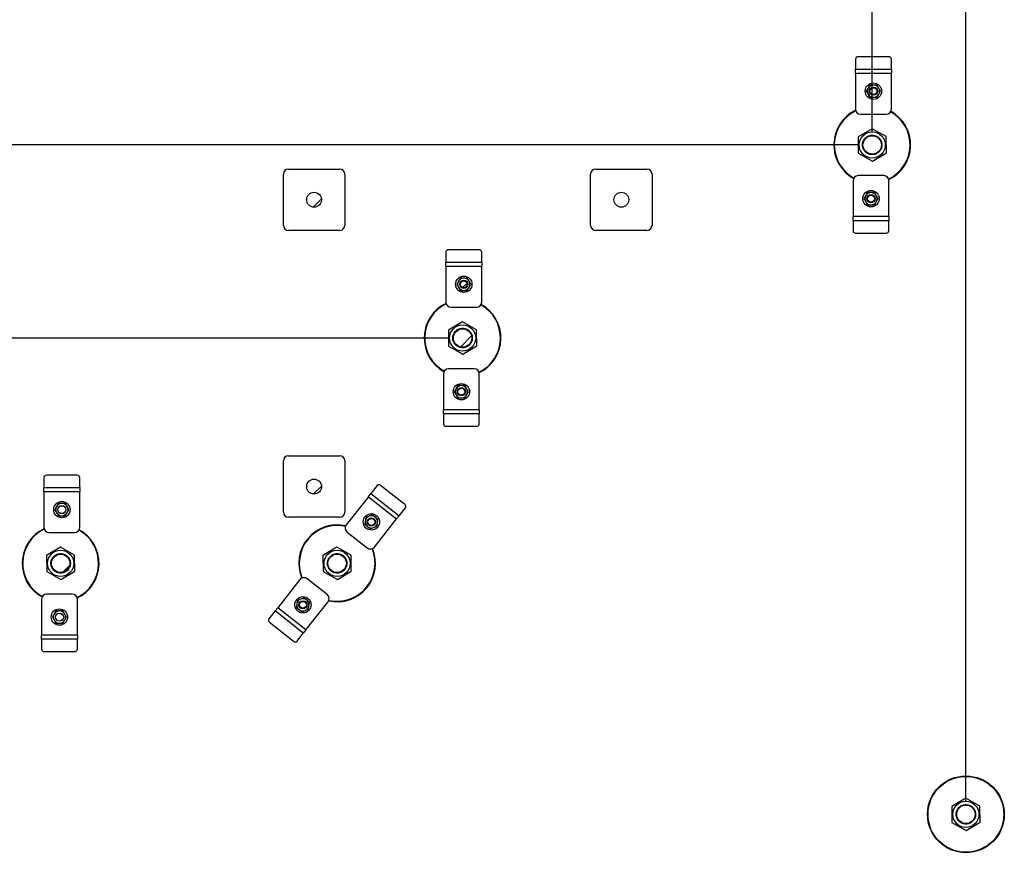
# Model space of a CAD drawing. Header units: millimetres. Extents: x 0 to 841, y 0 to 594.
# Tile 28 of 256: x 470 to 547, y 195 to 261. Entities that reach past the tile are written whole.
import ezdxf

# ---------------------------------------------------------------- set-up
doc = ezdxf.new("R2010")
doc.units = ezdxf.units.MM
doc.layers.add('COTES', color=1, linetype='Continuous')
doc.layers.add('TRAIT-FINS', color=9, linetype='Continuous')
doc.layers.add('TRAIT-FORT', color=4, linetype='Continuous', lineweight=25)
doc.styles.add('SLDTEXTSTYLE0', font='TXT', dxfattribs={"width": 0.75})
doc.dimstyles.new('SLDDIMSTYLE0', dxfattribs={"dimtxt": 3.5, "dimasz": 2, "dimexe": 0, "dimexo": 0.0625, "dimgap": 0.875, "dimtad": 1, "dimdec": 0, "dimlfac": 25, "dimrnd": 1e-09, "dimzin": 12, "dimdsep": 46, "dimtxsty": 'SLDTEXTSTYLE0', "dimsah": 1, "dimcen": 0.09, "dimadec": 0, "dimazin": 3, "dimtfac": 1, "dimtdec": 0, "dimtofl": 0, "dimtmove": 0, "dimatfit": 3, "dimfxl": 1, "dimfrac": 2, "dimtolj": 1, "dimtzin": 12, "dimarcsym": 0})
doc.dimstyles.new('SLDDIMSTYLE1', dxfattribs={"dimtxt": 3.5, "dimasz": 2, "dimexe": 0, "dimexo": 0.0625, "dimgap": 0.875, "dimtad": 1, "dimdec": 0, "dimlfac": 25, "dimrnd": 1e-09, "dimzin": 12, "dimdsep": 46, "dimtxsty": 'SLDTEXTSTYLE0', "dimsah": 1, "dimcen": 0.09, "dimadec": 0, "dimazin": 3, "dimtfac": 1, "dimtdec": 0, "dimtmove": 0, "dimatfit": 0, "dimfxl": 1, "dimfrac": 2, "dimtolj": 1, "dimtzin": 12, "dimarcsym": 0})

# ---------------------------------------------------------------- blocks, each defined once
blk = doc.blocks.new('_D_23')
at = {"layer": 'COTES', "color": 1, "transparency": 16777216}
for p, q in [((440.187, 219.324), (440.187, 281.724)), ((536.787, 252.004), (536.787, 281.724)), ((440.187, 280.724), (536.787, 280.724))]:
    blk.add_line(p, q, dxfattribs=at)
for points in [[(440.187, 280.724), (442.187, 280.224), (442.187, 281.224)], [(536.787, 280.724), (534.787, 281.224), (534.787, 280.224)]]:
    blk.add_solid(points, dxfattribs=at)
at = {"layer": 'COTES', "color": 1, "transparency": 16777216, "insert": (483.315, 285.236), "char_height": 3.5, "attachment_point": 1, "style": 'SLDTEXTSTYLE0'}
blk.add_mtext('2415', dxfattribs=at)
blk = doc.blocks.new('_D_24')
at = {"layer": 'COTES', "color": 1, "transparency": 16777216}
for p, q in [((536.787, 252.004), (536.787, 281.724)), ((544.107, 199.724), (544.107, 281.724)), ((536.787, 280.724), (533.787, 280.724)), ((544.107, 280.724), (536.787, 280.724)), ((544.107, 280.724), (547.107, 280.724))]:
    blk.add_line(p, q, dxfattribs=at)
for points in [[(536.787, 280.724), (534.787, 281.224), (534.787, 280.224)], [(544.107, 280.724), (546.107, 280.224), (546.107, 281.224)]]:
    blk.add_solid(points, dxfattribs=at)
at = {"layer": 'COTES', "color": 1, "transparency": 16777216, "insert": (536.568, 285.236), "char_height": 3.5, "attachment_point": 1, "style": 'SLDTEXTSTYLE0'}
blk.add_mtext('183', dxfattribs=at)
blk = doc.blocks.new('_D_25')
at = {"layer": 'COTES', "color": 1, "transparency": 16777216}
for p, q in [((420.187, 270.724), (404.187, 270.724)), ((405.187, 270.724), (405.187, 251.004)), ((535.787, 251.004), (404.187, 251.004))]:
    blk.add_line(p, q, dxfattribs=at)
for points in [[(405.187, 270.724), (404.687, 268.724), (405.687, 268.724)], [(405.187, 251.004), (405.687, 253.004), (404.687, 253.004)]]:
    blk.add_solid(points, dxfattribs=at)
at = {"layer": 'COTES', "color": 1, "transparency": 16777216, "insert": (400.675, 256.985), "char_height": 3.5, "attachment_point": 1, "rotation": 90, "style": 'SLDTEXTSTYLE0'}
blk.add_mtext('493', dxfattribs=at)
blk = doc.blocks.new('_D_26')
at = {"layer": 'COTES', "color": 1, "transparency": 16777216}
for p, q in [((535.787, 251.004), (404.187, 251.004)), ((405.187, 251.004), (405.187, 235.924)), ((503.787, 235.924), (404.187, 235.924))]:
    blk.add_line(p, q, dxfattribs=at)
for points in [[(405.187, 251.004), (404.687, 249.004), (405.687, 249.004)], [(405.187, 235.924), (405.687, 237.924), (404.687, 237.924)]]:
    blk.add_solid(points, dxfattribs=at)
at = {"layer": 'COTES', "color": 1, "transparency": 16777216, "insert": (400.675, 239.585), "char_height": 3.5, "attachment_point": 1, "rotation": 90, "style": 'SLDTEXTSTYLE0'}
blk.add_mtext('377', dxfattribs=at)
blk = doc.blocks.new('_D_27')
at = {"layer": 'COTES', "color": 1, "transparency": 16777216}
for p, q in [((503.787, 235.924), (404.187, 235.924)), ((405.187, 235.924), (405.187, 78.324)), ((543.107, 78.324), (404.187, 78.324))]:
    blk.add_line(p, q, dxfattribs=at)
for points in [[(405.187, 235.924), (404.687, 233.924), (405.687, 233.924)], [(405.187, 78.324), (405.687, 80.324), (404.687, 80.324)]]:
    blk.add_solid(points, dxfattribs=at)
at = {"layer": 'COTES', "color": 1, "transparency": 16777216, "insert": (400.675, 151.952), "char_height": 3.5, "attachment_point": 1, "rotation": 90, "style": 'SLDTEXTSTYLE0'}
blk.add_mtext('3940', dxfattribs=at)

msp = doc.modelspace()

# ---------------------------------------------------------------- hatches: boundary and pattern name
at = {"layer": 'TRAIT-FINS'}
h = msp.add_hatch(dxfattribs=at)
h.set_pattern_fill('ANSI31', color=9, angle=3e-322, style=0)
edge = h.paths.add_edge_path(flags=0)
edge.add_arc((536.882, 255.203), 0.269, 0, 360)
h = msp.add_hatch(dxfattribs=at)
h.set_pattern_fill('ANSI32', color=9, style=0)
edge = h.paths.add_edge_path(flags=0)
edge.add_arc((536.787, 251.004), 0.72, 0, 360)
h = msp.add_hatch(dxfattribs=at)
h.set_pattern_fill('ANSI31', color=9, style=0)
edge = h.paths.add_edge_path(flags=0)
edge.add_arc((493.187, 246.724), 0.58, 0, 360)
h = msp.add_hatch(dxfattribs=at)
h.set_pattern_fill('ANSI31', color=9, style=0)
edge = h.paths.add_edge_path(flags=0)
edge.add_arc((517.187, 246.724), 0.58, 0, 360)
h = msp.add_hatch(dxfattribs=at)
h.set_pattern_fill('ANSI31', color=9, angle=3e-322, style=0)
edge = h.paths.add_edge_path(flags=0)
edge.add_arc((536.693, 246.805), 0.269, 0, 360)
h = msp.add_hatch(dxfattribs=at)
h.set_pattern_fill('ANSI31', color=9, angle=3e-322, style=0)
edge = h.paths.add_edge_path(flags=0)
edge.add_arc((504.882, 240.123), 0.269, 0, 360)
h = msp.add_hatch(dxfattribs=at)
h.set_pattern_fill('ANSI32', color=9, style=0)
edge = h.paths.add_edge_path(flags=0)
edge.add_arc((504.787, 235.924), 0.72, 0, 360)
h = msp.add_hatch(dxfattribs=at)
h.set_pattern_fill('ANSI31', color=9, angle=3e-322, style=0)
edge = h.paths.add_edge_path(flags=0)
edge.add_arc((504.693, 231.725), 0.269, 0, 360)
h = msp.add_hatch(dxfattribs=at)
h.set_pattern_fill('ANSI31', color=9, style=0)
edge = h.paths.add_edge_path(flags=0)
edge.add_arc((493.187, 224.324), 0.58, 0, 360)
h = msp.add_hatch(dxfattribs=at)
h.set_pattern_fill('ANSI31', color=9, angle=3e-322, style=0)
edge = h.paths.add_edge_path(flags=0)
edge.add_arc((473.482, 222.523), 0.305, 0, 360)
h = msp.add_hatch(dxfattribs=at)
h.set_pattern_fill('ANSI31', color=9, angle=3e-322, style=0)
edge = h.paths.add_edge_path(flags=0)
edge.add_arc((497.663, 221.561), 0.269, 0, 360)
h = msp.add_hatch(dxfattribs=at)
h.set_pattern_fill('ANSI32', color=9, style=0)
edge = h.paths.add_edge_path(flags=0)
edge.add_arc((473.387, 218.324), 0.72, 0, 360)
h = msp.add_hatch(dxfattribs=at)
h.set_pattern_fill('ANSI32', color=9, style=0)
edge = h.paths.add_edge_path(flags=0)
edge.add_arc((494.987, 218.324), 0.72, 0, 360)
h = msp.add_hatch(dxfattribs=at)
h.set_pattern_fill('ANSI31', color=9, angle=3e-322, style=0)
edge = h.paths.add_edge_path(flags=0)
edge.add_arc((492.312, 215.087), 0.269, 0, 360)
h = msp.add_hatch(dxfattribs=at)
h.set_pattern_fill('ANSI31', color=9, angle=3e-322, style=0)
edge = h.paths.add_edge_path(flags=0)
edge.add_arc((473.293, 214.125), 0.305, 0, 360)
h = msp.add_hatch(dxfattribs=at)
h.set_pattern_fill('ANSI32', color=9, style=0)
edge = h.paths.add_edge_path(flags=0)
edge.add_arc((544.107, 198.724), 0.72, 0, 360)

# ---------------------------------------------------------------- linework, layer by layer
at = {"layer": 'TRAIT-FORT', "color": 4, "linetype": 'Continuous', "lineweight": 25}
for p, q in [((535.482, 257.715), (535.482, 256.923)), ((538.082, 257.888), (535.682, 257.888)), ((538.282, 256.923), (538.282, 257.715)), ((535.482, 256.603), (535.482, 256.923)), ((535.482, 256.923), (538.282, 256.923)), ((538.282, 256.923), (538.282, 256.603)), ((535.482, 256.603), (535.482, 253.803)), ((535.482, 256.603), (538.282, 256.603)), ((538.282, 253.803), (538.282, 256.603)), ((535.882, 253.403), (537.882, 253.403)), ((536.772, 252.274), (535.68, 251.626)), ((535.68, 251.626), (535.695, 250.356)), ((537.879, 251.652), (536.772, 252.274)), ((537.895, 250.382), (537.879, 251.652)), ((535.695, 250.356), (536.803, 249.734)), ((536.803, 249.734), (537.895, 250.382)), ((490.787, 244.724), (490.787, 248.724)), ((491.187, 249.124), (495.187, 249.124)), ((495.587, 248.724), (495.587, 244.724)), ((514.787, 244.724), (514.787, 248.724)), ((515.187, 249.124), (519.187, 249.124)), ((519.587, 248.724), (519.587, 244.724)), ((537.693, 248.605), (535.693, 248.605)), ((535.293, 248.205), (535.293, 245.405)), ((538.093, 245.405), (538.093, 248.205)), ((538.093, 245.405), (535.293, 245.405)), ((535.293, 245.085), (535.293, 245.405)), ((538.093, 245.405), (538.093, 245.085)), ((538.093, 245.085), (535.293, 245.085)), ((535.293, 245.085), (535.293, 244.293)), ((538.093, 244.293), (538.093, 245.085)), ((495.187, 244.324), (491.187, 244.324)), ((519.187, 244.324), (515.187, 244.324)), ((535.493, 244.12), (537.893, 244.12)), ((503.482, 242.635), (503.482, 241.843)), ((506.082, 242.808), (503.682, 242.808)), ((506.282, 241.843), (506.282, 242.635)), ((503.482, 241.523), (503.482, 241.843)), ((503.482, 241.843), (506.282, 241.843)), ((506.282, 241.843), (506.282, 241.523)), ((503.482, 241.523), (503.482, 238.723)), ((503.482, 241.523), (506.282, 241.523)), ((506.282, 238.723), (506.282, 241.523)), ((503.882, 238.323), (505.882, 238.323)), ((504.772, 237.194), (503.68, 236.546)), ((505.879, 236.572), (504.772, 237.194)), ((503.68, 236.546), (503.695, 235.276)), ((505.895, 235.302), (505.879, 236.572)), ((503.695, 235.276), (504.803, 234.654)), ((504.803, 234.654), (505.895, 235.302)), ((503.293, 233.125), (503.293, 230.325)), ((505.693, 233.525), (503.693, 233.525)), ((506.093, 230.325), (506.093, 233.125)), ((506.093, 230.325), (503.293, 230.325)), ((503.293, 230.005), (503.293, 230.325)), ((506.093, 230.005), (503.293, 230.005)), ((503.293, 230.005), (503.293, 229.213)), ((506.093, 230.325), (506.093, 230.005)), ((506.093, 229.213), (506.093, 230.005)), ((503.493, 229.04), (505.893, 229.04)), ((490.787, 222.324), (490.787, 226.324)), ((491.187, 226.724), (495.187, 226.724)), ((495.587, 226.324), (495.587, 222.324)), ((472.082, 225.035), (472.082, 224.243)), ((474.682, 225.208), (472.282, 225.208)), ((474.882, 224.243), (474.882, 225.035)), ((472.082, 223.923), (472.082, 224.243)), ((472.082, 224.243), (474.882, 224.243)), ((472.082, 223.923), (472.082, 221.123)), ((472.082, 223.923), (474.882, 223.923)), ((474.882, 224.243), (474.882, 223.923)), ((474.882, 221.123), (474.882, 223.923)), ((498.12, 224.4), (497.629, 223.779)), ((500.268, 222.926), (498.384, 224.413)), ((497.431, 223.528), (495.696, 221.33)), ((497.431, 223.528), (497.629, 223.779)), ((497.431, 223.528), (499.629, 221.793)), ((497.629, 223.779), (499.827, 222.044)), ((499.827, 222.044), (500.318, 222.666)), ((495.187, 221.924), (491.187, 221.924)), ((497.894, 219.595), (499.629, 221.793)), ((499.827, 222.044), (499.629, 221.793)), ((495.763, 220.768), (497.332, 219.529)), ((472.482, 220.723), (474.482, 220.723)), ((473.372, 219.594), (472.28, 218.946)), ((474.479, 218.972), (473.372, 219.594)), ((494.972, 219.594), (493.88, 218.946)), ((496.079, 218.972), (494.972, 219.594)), ((472.28, 218.946), (472.295, 217.676)), ((474.495, 217.702), (474.479, 218.972)), ((493.88, 218.946), (493.895, 217.676)), ((496.095, 217.702), (496.079, 218.972)), ((473.403, 217.054), (474.495, 217.702)), ((495.003, 217.054), (496.095, 217.702)), ((472.295, 217.676), (473.403, 217.054)), ((492.08, 217.053), (490.345, 214.855)), ((494.212, 215.88), (492.642, 217.119)), ((493.895, 217.676), (495.003, 217.054)), ((471.893, 215.525), (471.893, 212.725)), ((474.293, 215.925), (472.293, 215.925)), ((474.693, 212.725), (474.693, 215.525)), ((490.147, 214.604), (490.345, 214.855)), ((492.543, 213.12), (490.345, 214.855)), ((492.543, 213.12), (494.278, 215.318)), ((490.147, 214.604), (489.656, 213.982)), ((492.345, 212.869), (490.147, 214.604)), ((489.706, 213.722), (491.59, 212.235)), ((492.543, 213.12), (492.345, 212.869)), ((474.693, 212.725), (471.893, 212.725)), ((471.893, 212.405), (471.893, 212.725)), ((474.693, 212.405), (471.893, 212.405)), ((471.893, 212.405), (471.893, 211.613)), ((474.693, 212.725), (474.693, 212.405)), ((474.693, 211.613), (474.693, 212.405)), ((491.854, 212.248), (492.345, 212.869)), ((472.093, 211.44), (474.493, 211.44)), ((544.092, 199.994), (543, 199.346)), ((545.199, 199.372), (544.092, 199.994)), ((543, 199.346), (543.015, 198.076)), ((545.215, 198.102), (545.199, 199.372)), ((543.015, 198.076), (544.123, 197.454)), ((544.123, 197.454), (545.215, 198.102))]:
    msp.add_line(p, q, dxfattribs=at)
for centre, radius in [((536.882, 255.203), 0.64), ((536.882, 255.203), 0.32), ((536.882, 255.203), 0.269), ((536.787, 251.004), 1.022), ((536.787, 251.004), 0.72), ((493.187, 246.724), 0.58), ((517.187, 246.724), 0.58), ((536.693, 246.805), 0.64), ((536.693, 246.805), 0.32), ((536.693, 246.805), 0.269), ((504.882, 240.123), 0.64), ((504.882, 240.123), 0.32), ((504.882, 240.123), 0.269), ((504.787, 235.924), 1.022), ((504.787, 235.924), 0.72), ((504.693, 231.725), 0.64), ((504.693, 231.725), 0.32), ((504.693, 231.725), 0.269), ((493.187, 224.324), 0.58), ((473.482, 222.523), 0.64), ((473.482, 222.523), 0.32), ((473.482, 222.523), 0.305), ((497.663, 221.561), 0.64), ((497.663, 221.561), 0.32), ((497.663, 221.561), 0.269), ((473.387, 218.324), 1.022), ((494.987, 218.324), 1.022), ((473.387, 218.324), 0.72), ((494.987, 218.324), 0.72), ((492.312, 215.087), 0.64), ((492.312, 215.087), 0.32), ((473.293, 214.125), 0.64), ((492.312, 215.087), 0.269), ((473.293, 214.125), 0.32), ((473.293, 214.125), 0.305), ((544.107, 198.724), 3), ((544.107, 198.724), 2.96), ((544.107, 198.724), 1.022), ((544.107, 198.724), 0.72)]:
    msp.add_circle(centre, radius, dxfattribs=at)
for centre, radius, start, end in [((535.669, 257.7), 0.188, 86.18874, 175.59805), ((538.094, 257.7), 0.188, 4.40195, 93.81126), ((536.882, 255.203), 0.48, 150, 210), ((536.882, 255.203), 0.48, 90, 150), ((536.882, 255.203), 0.48, 30, 90), ((536.882, 255.203), 0.48, 330, 30), ((536.882, 255.203), 0.48, 210, 270), ((536.882, 255.203), 0.48, 270, 330), ((536.787, 251.004), 3, 115.56395, 241.01045), ((536.787, 251.004), 2.96, 115.69099, 241.00374), ((535.882, 253.803), 0.4, 180, 270), ((537.882, 253.803), 0.4, 270, 0), ((536.787, 251.004), 2.96, 295.69528, 61.00115), ((536.787, 251.004), 3, 295.56763, 61.01069), ((491.187, 248.724), 0.4, 90, 180), ((495.187, 248.724), 0.4, 0, 90), ((515.187, 248.724), 0.4, 90, 180), ((519.187, 248.724), 0.4, 0, 90), ((535.693, 248.205), 0.4, 90, 180), ((537.693, 248.205), 0.4, 0, 90), ((536.693, 246.805), 0.48, 150, 210), ((536.693, 246.805), 0.48, 90, 150), ((536.693, 246.805), 0.48, 30, 90), ((536.693, 246.805), 0.48, 330, 30), ((536.693, 246.805), 0.48, 210, 270), ((536.693, 246.805), 0.48, 270, 330), ((491.187, 244.724), 0.4, 180, 270), ((495.187, 244.724), 0.4, 270, 0), ((515.187, 244.724), 0.4, 180, 270), ((519.187, 244.724), 0.4, 270, 0), ((535.48, 244.308), 0.188, 184.40195, 273.81126), ((537.905, 244.308), 0.188, 266.18874, 355.59805), ((503.669, 242.62), 0.188, 86.18874, 175.59805), ((506.094, 242.62), 0.188, 4.40195, 93.81126), ((504.882, 240.123), 0.48, 150, 210), ((504.882, 240.123), 0.48, 90, 150), ((504.882, 240.123), 0.48, 30, 90), ((504.882, 240.123), 0.48, 330, 30), ((504.882, 240.123), 0.48, 210, 270), ((504.882, 240.123), 0.48, 270, 330), ((504.787, 235.924), 3, 115.56907, 241.00395), ((504.787, 235.924), 2.96, 115.69998, 240.99737), ((503.882, 238.723), 0.4, 180, 270), ((505.882, 238.723), 0.4, 270, 0), ((504.787, 235.924), 2.96, 295.69392, 61.00407), ((504.787, 235.924), 3, 295.5673, 61.00807), ((503.693, 233.125), 0.4, 90, 180), ((505.693, 233.125), 0.4, 0, 90), ((504.693, 231.725), 0.48, 150, 210), ((504.693, 231.725), 0.48, 90, 150), ((504.693, 231.725), 0.48, 30, 90), ((504.693, 231.725), 0.48, 330, 30), ((504.693, 231.725), 0.48, 210, 270), ((504.693, 231.725), 0.48, 270, 330), ((503.48, 229.228), 0.188, 184.40195, 273.81126), ((505.905, 229.228), 0.188, 266.18874, 355.59805), ((491.187, 226.324), 0.4, 90, 180), ((495.187, 226.324), 0.4, 0, 90), ((472.269, 225.02), 0.188, 86.18874, 175.59805), ((474.694, 225.02), 0.188, 4.40195, 93.81126), ((498.258, 224.273), 0.188, 47.90519, 137.3145), ((473.482, 222.523), 0.48, 150, 210), ((473.482, 222.523), 0.48, 90, 150), ((473.482, 222.523), 0.48, 30, 90), ((473.482, 222.523), 0.48, 330, 30), ((491.187, 222.324), 0.4, 180, 270), ((495.187, 222.324), 0.4, 270, 0), ((500.162, 222.771), 0.188, 326.1184, 55.52771), ((473.482, 222.523), 0.48, 210, 270), ((473.482, 222.523), 0.48, 270, 330), ((497.663, 221.561), 0.48, 171.71645, 231.71645), ((497.663, 221.561), 0.48, 111.71645, 171.71645), ((497.663, 221.561), 0.48, 51.71645, 111.71645), ((497.663, 221.561), 0.48, 351.71645, 51.71645), ((473.387, 218.324), 3, 115.56905, 241.00076), ((473.387, 218.324), 2.96, 115.69936, 241.00135), ((472.482, 221.123), 0.4, 180, 270), ((474.482, 221.123), 0.4, 270, 0), ((473.387, 218.324), 2.96, 295.69499, 61.00195), ((473.387, 218.324), 3, 295.57551, 60.99817), ((494.987, 218.324), 3, 77.29289, 202.74747), ((494.987, 218.324), 2.96, 77.41308, 202.84754), ((496.01, 221.082), 0.4, 141.71645, 231.71645), ((497.663, 221.561), 0.48, 231.71645, 291.71645), ((497.663, 221.561), 0.48, 291.71645, 351.71645), ((494.987, 218.324), 3, 257.28571, 22.74725), ((494.987, 218.324), 2.96, 257.41461, 22.84917), ((497.58, 219.843), 0.4, 231.71645, 321.71645), ((492.394, 216.805), 0.4, 51.71645, 141.71645), ((472.293, 215.525), 0.4, 90, 180), ((474.293, 215.525), 0.4, 0, 90), ((492.312, 215.087), 0.48, 111.71645, 171.71645), ((492.312, 215.087), 0.48, 51.71645, 111.71645), ((492.312, 215.087), 0.48, 351.71645, 51.71645), ((493.964, 215.566), 0.4, 321.71645, 51.71645), ((492.312, 215.087), 0.48, 171.71645, 231.71645), ((492.312, 215.087), 0.48, 231.71645, 291.71645), ((492.312, 215.087), 0.48, 291.71645, 351.71645), ((473.293, 214.125), 0.48, 150, 210), ((473.293, 214.125), 0.48, 90, 150), ((473.293, 214.125), 0.48, 210, 270), ((473.293, 214.125), 0.48, 30, 90), ((473.293, 214.125), 0.48, 270, 330), ((473.293, 214.125), 0.48, 330, 30), ((489.813, 213.877), 0.188, 146.1184, 235.52771), ((472.08, 211.628), 0.188, 184.40195, 273.81126), ((474.505, 211.628), 0.188, 266.18874, 355.59805), ((491.716, 212.375), 0.188, 227.90519, 317.3145)]:
    msp.add_arc(centre, radius, start, end, dxfattribs=at)
for points, knots in [([(536.466, 255.443), (536.443, 255.403), (536.396, 255.322), (536.35, 255.243), (536.327, 255.203)], [0, 0, 0, 0, 0.4978437, 1, 1, 1, 1]), ([(536.604, 255.683), (536.582, 255.643), (536.536, 255.564), (536.489, 255.483), (536.466, 255.443)], [0, 0, 0, 0, 0.498165, 1, 1, 1, 1]), ([(536.882, 255.683), (536.835, 255.683), (536.742, 255.683), (536.651, 255.683), (536.604, 255.683)], [0, 0, 0, 0, 0.497844, 1, 1, 1, 1]), ([(537.159, 255.683), (537.113, 255.683), (537.021, 255.683), (536.928, 255.683), (536.882, 255.683)], [0, 0, 0, 0, 0.4981655, 1, 1, 1, 1]), ([(537.297, 255.443), (537.274, 255.483), (537.228, 255.564), (537.182, 255.643), (537.159, 255.683)], [0, 0, 0, 0, 0.497844, 1, 1, 1, 1]), ([(537.436, 255.203), (537.413, 255.243), (537.367, 255.322), (537.321, 255.403), (537.297, 255.443)], [0, 0, 0, 0, 0.498165, 1, 1, 1, 1]), ([(536.327, 255.203), (536.35, 255.163), (536.396, 255.084), (536.443, 255.003), (536.466, 254.963)], [0, 0, 0, 0, 0.498165, 1, 1, 1, 1]), ([(536.466, 254.963), (536.489, 254.923), (536.536, 254.842), (536.581, 254.763), (536.604, 254.723)], [0, 0, 0, 0, 0.4978437, 1, 1, 1, 1]), ([(536.604, 254.723), (536.65, 254.723), (536.742, 254.723), (536.835, 254.723), (536.882, 254.723)], [0, 0, 0, 0, 0.4981655, 1, 1, 1, 1]), ([(536.882, 254.723), (536.928, 254.723), (537.021, 254.723), (537.113, 254.723), (537.159, 254.723)], [0, 0, 0, 0, 0.497844, 1, 1, 1, 1]), ([(537.159, 254.723), (537.182, 254.763), (537.227, 254.842), (537.274, 254.923), (537.297, 254.963)], [0, 0, 0, 0, 0.4981655, 1, 1, 1, 1]), ([(537.297, 254.963), (537.32, 255.003), (537.367, 255.084), (537.413, 255.163), (537.436, 255.203)], [0, 0, 0, 0, 0.497844, 1, 1, 1, 1]), ([(536.134, 250.616), (536.112, 250.657), (536.068, 250.742), (536.032, 250.885), (536.023, 251.038), (536.045, 251.193), (536.091, 251.316), (536.141, 251.407), (536.198, 251.489), (536.281, 251.579), (536.361, 251.632), (536.399, 251.658)], [0, 0, 0, 0, 0.1164968, 0.2399717, 0.3685799, 0.4999174, 0.6312549, 0.6956328, 0.7600283, 0.8835032, 1, 1, 1, 1]), ([(536.399, 251.658), (536.44, 251.679), (536.525, 251.723), (536.668, 251.759), (536.821, 251.769), (536.976, 251.746), (537.099, 251.7), (537.19, 251.65), (537.272, 251.593), (537.361, 251.509), (537.444, 251.394), (537.506, 251.265), (537.543, 251.123), (537.552, 250.97), (537.529, 250.815), (537.484, 250.692), (537.433, 250.601), (537.376, 250.519), (537.293, 250.429), (537.214, 250.376), (537.175, 250.35)], [0, 0, 0, 0, 0.058248, 0.119986, 0.18429, 0.249959, 0.315627, 0.347816, 0.380014, 0.441752, 0.5, 0.558248, 0.619986, 0.68429, 0.749959, 0.815627, 0.847816, 0.880014, 0.941752, 1, 1, 1, 1]), ([(537.175, 250.35), (537.134, 250.329), (537.049, 250.285), (536.906, 250.249), (536.753, 250.239), (536.598, 250.262), (536.475, 250.308), (536.385, 250.358), (536.302, 250.415), (536.212, 250.498), (536.159, 250.577), (536.134, 250.616)], [0, 0, 0, 0, 0.116497, 0.239972, 0.36858, 0.499917, 0.631255, 0.695633, 0.760028, 0.883503, 1, 1, 1, 1]), ([(536.277, 247.045), (536.254, 247.005), (536.207, 246.924), (536.162, 246.845), (536.138, 246.805)], [0, 0, 0, 0, 0.497844, 1, 1, 1, 1]), ([(536.416, 247.285), (536.393, 247.245), (536.347, 247.166), (536.3, 247.085), (536.277, 247.045)], [0, 0, 0, 0, 0.498165, 1, 1, 1, 1]), ([(536.693, 247.285), (536.646, 247.285), (536.553, 247.285), (536.462, 247.285), (536.416, 247.285)], [0, 0, 0, 0, 0.497844, 1, 1, 1, 1]), ([(536.97, 247.285), (536.924, 247.285), (536.832, 247.285), (536.739, 247.285), (536.693, 247.285)], [0, 0, 0, 0, 0.498165, 1, 1, 1, 1]), ([(537.108, 247.045), (537.085, 247.085), (537.039, 247.166), (536.993, 247.245), (536.97, 247.285)], [0, 0, 0, 0, 0.4978437, 1, 1, 1, 1]), ([(537.247, 246.805), (537.224, 246.845), (537.178, 246.924), (537.132, 247.005), (537.108, 247.045)], [0, 0, 0, 0, 0.498165, 1, 1, 1, 1]), ([(536.138, 246.805), (536.161, 246.765), (536.207, 246.686), (536.254, 246.605), (536.277, 246.565)], [0, 0, 0, 0, 0.498165, 1, 1, 1, 1]), ([(536.277, 246.565), (536.3, 246.525), (536.347, 246.444), (536.393, 246.365), (536.416, 246.325)], [0, 0, 0, 0, 0.497844, 1, 1, 1, 1]), ([(536.416, 246.325), (536.461, 246.325), (536.553, 246.325), (536.646, 246.325), (536.693, 246.325)], [0, 0, 0, 0, 0.498165, 1, 1, 1, 1]), ([(536.693, 246.325), (536.739, 246.325), (536.832, 246.325), (536.924, 246.325), (536.97, 246.325)], [0, 0, 0, 0, 0.497844, 1, 1, 1, 1]), ([(536.97, 246.325), (536.993, 246.365), (537.039, 246.444), (537.085, 246.525), (537.108, 246.565)], [0, 0, 0, 0, 0.498165, 1, 1, 1, 1]), ([(537.108, 246.565), (537.132, 246.605), (537.178, 246.686), (537.224, 246.765), (537.247, 246.805)], [0, 0, 0, 0, 0.4978437, 1, 1, 1, 1]), ([(504.466, 240.363), (504.443, 240.323), (504.396, 240.242), (504.35, 240.163), (504.327, 240.123)], [0, 0, 0, 0, 0.4978437, 1, 1, 1, 1]), ([(504.327, 240.123), (504.35, 240.083), (504.396, 240.004), (504.443, 239.923), (504.466, 239.883)], [0, 0, 0, 0, 0.498165, 1, 1, 1, 1]), ([(504.604, 240.603), (504.582, 240.563), (504.536, 240.484), (504.489, 240.403), (504.466, 240.363)], [0, 0, 0, 0, 0.498165, 1, 1, 1, 1]), ([(504.882, 240.603), (504.835, 240.603), (504.742, 240.603), (504.651, 240.603), (504.604, 240.603)], [0, 0, 0, 0, 0.497844, 1, 1, 1, 1]), ([(505.159, 240.603), (505.113, 240.603), (505.021, 240.603), (504.928, 240.603), (504.882, 240.603)], [0, 0, 0, 0, 0.4981655, 1, 1, 1, 1]), ([(505.297, 240.363), (505.274, 240.403), (505.228, 240.484), (505.182, 240.563), (505.159, 240.603)], [0, 0, 0, 0, 0.497844, 1, 1, 1, 1]), ([(505.436, 240.123), (505.413, 240.163), (505.367, 240.242), (505.321, 240.323), (505.297, 240.363)], [0, 0, 0, 0, 0.498165, 1, 1, 1, 1]), ([(505.297, 239.883), (505.32, 239.923), (505.367, 240.004), (505.413, 240.083), (505.436, 240.123)], [0, 0, 0, 0, 0.497844, 1, 1, 1, 1]), ([(504.466, 239.883), (504.489, 239.843), (504.536, 239.762), (504.581, 239.683), (504.604, 239.643)], [0, 0, 0, 0, 0.4978437, 1, 1, 1, 1]), ([(504.604, 239.643), (504.65, 239.643), (504.742, 239.643), (504.835, 239.643), (504.882, 239.643)], [0, 0, 0, 0, 0.4981655, 1, 1, 1, 1]), ([(504.882, 239.643), (504.928, 239.643), (505.021, 239.643), (505.113, 239.643), (505.159, 239.643)], [0, 0, 0, 0, 0.497844, 1, 1, 1, 1]), ([(505.159, 239.643), (505.182, 239.683), (505.227, 239.762), (505.274, 239.843), (505.297, 239.883)], [0, 0, 0, 0, 0.4981655, 1, 1, 1, 1]), ([(504.134, 235.536), (504.112, 235.577), (504.068, 235.662), (504.032, 235.805), (504.023, 235.958), (504.045, 236.113), (504.091, 236.236), (504.141, 236.327), (504.198, 236.409), (504.281, 236.499), (504.361, 236.552), (504.399, 236.578)], [0, 0, 0, 0, 0.1164968, 0.2399717, 0.3685799, 0.4999174, 0.6312549, 0.6956328, 0.7600283, 0.8835032, 1, 1, 1, 1]), ([(504.399, 236.578), (504.44, 236.599), (504.525, 236.643), (504.668, 236.679), (504.821, 236.689), (504.976, 236.666), (505.099, 236.62), (505.19, 236.57), (505.272, 236.513), (505.361, 236.429), (505.444, 236.314), (505.506, 236.185), (505.543, 236.043), (505.552, 235.89), (505.529, 235.735), (505.484, 235.612), (505.433, 235.521), (505.376, 235.439), (505.293, 235.349), (505.214, 235.296), (505.175, 235.27)], [0, 0, 0, 0, 0.058248, 0.119986, 0.18429, 0.249959, 0.315627, 0.347816, 0.380014, 0.441752, 0.5, 0.558248, 0.619986, 0.68429, 0.749959, 0.815627, 0.847816, 0.880014, 0.941752, 1, 1, 1, 1]), ([(505.175, 235.27), (505.134, 235.249), (505.049, 235.205), (504.906, 235.169), (504.753, 235.159), (504.598, 235.182), (504.475, 235.228), (504.385, 235.278), (504.302, 235.335), (504.212, 235.418), (504.159, 235.497), (504.134, 235.536)], [0, 0, 0, 0, 0.116497, 0.239972, 0.36858, 0.499917, 0.631255, 0.695633, 0.760028, 0.883503, 1, 1, 1, 1]), ([(504.277, 231.965), (504.254, 231.925), (504.207, 231.844), (504.162, 231.765), (504.138, 231.725)], [0, 0, 0, 0, 0.497844, 1, 1, 1, 1]), ([(504.138, 231.725), (504.161, 231.685), (504.207, 231.606), (504.254, 231.525), (504.277, 231.485)], [0, 0, 0, 0, 0.498165, 1, 1, 1, 1]), ([(504.416, 232.205), (504.393, 232.165), (504.347, 232.086), (504.3, 232.005), (504.277, 231.965)], [0, 0, 0, 0, 0.498165, 1, 1, 1, 1]), ([(504.693, 232.205), (504.646, 232.205), (504.553, 232.205), (504.462, 232.205), (504.416, 232.205)], [0, 0, 0, 0, 0.497844, 1, 1, 1, 1]), ([(504.97, 232.205), (504.924, 232.205), (504.832, 232.205), (504.739, 232.205), (504.693, 232.205)], [0, 0, 0, 0, 0.498165, 1, 1, 1, 1]), ([(505.108, 231.965), (505.085, 232.005), (505.039, 232.086), (504.993, 232.165), (504.97, 232.205)], [0, 0, 0, 0, 0.4978437, 1, 1, 1, 1]), ([(505.247, 231.725), (505.224, 231.765), (505.178, 231.844), (505.132, 231.925), (505.108, 231.965)], [0, 0, 0, 0, 0.498165, 1, 1, 1, 1]), ([(505.108, 231.485), (505.132, 231.525), (505.178, 231.606), (505.224, 231.685), (505.247, 231.725)], [0, 0, 0, 0, 0.4978437, 1, 1, 1, 1]), ([(504.277, 231.485), (504.3, 231.445), (504.347, 231.364), (504.393, 231.285), (504.416, 231.245)], [0, 0, 0, 0, 0.497844, 1, 1, 1, 1]), ([(504.416, 231.245), (504.461, 231.245), (504.553, 231.245), (504.646, 231.245), (504.693, 231.245)], [0, 0, 0, 0, 0.498165, 1, 1, 1, 1]), ([(504.693, 231.245), (504.739, 231.245), (504.832, 231.245), (504.924, 231.245), (504.97, 231.245)], [0, 0, 0, 0, 0.497844, 1, 1, 1, 1]), ([(504.97, 231.245), (504.993, 231.285), (505.039, 231.364), (505.085, 231.445), (505.108, 231.485)], [0, 0, 0, 0, 0.498165, 1, 1, 1, 1]), ([(473.066, 222.763), (473.043, 222.723), (472.996, 222.642), (472.95, 222.563), (472.927, 222.523)], [0, 0, 0, 0, 0.4978437, 1, 1, 1, 1]), ([(472.927, 222.523), (472.95, 222.483), (472.996, 222.404), (473.043, 222.323), (473.066, 222.283)], [0, 0, 0, 0, 0.498165, 1, 1, 1, 1]), ([(473.204, 223.003), (473.182, 222.963), (473.136, 222.884), (473.089, 222.803), (473.066, 222.763)], [0, 0, 0, 0, 0.498165, 1, 1, 1, 1]), ([(473.482, 223.003), (473.435, 223.003), (473.342, 223.003), (473.251, 223.003), (473.204, 223.003)], [0, 0, 0, 0, 0.497844, 1, 1, 1, 1]), ([(473.759, 223.003), (473.713, 223.003), (473.621, 223.003), (473.528, 223.003), (473.482, 223.003)], [0, 0, 0, 0, 0.4981655, 1, 1, 1, 1]), ([(473.897, 222.763), (473.874, 222.803), (473.828, 222.884), (473.782, 222.963), (473.759, 223.003)], [0, 0, 0, 0, 0.497844, 1, 1, 1, 1]), ([(474.036, 222.523), (474.013, 222.563), (473.967, 222.642), (473.921, 222.723), (473.897, 222.763)], [0, 0, 0, 0, 0.498165, 1, 1, 1, 1]), ([(473.897, 222.283), (473.92, 222.323), (473.967, 222.404), (474.013, 222.483), (474.036, 222.523)], [0, 0, 0, 0, 0.497844, 1, 1, 1, 1]), ([(473.066, 222.283), (473.089, 222.243), (473.136, 222.162), (473.181, 222.083), (473.204, 222.043)], [0, 0, 0, 0, 0.4978437, 1, 1, 1, 1]), ([(473.204, 222.043), (473.25, 222.043), (473.342, 222.043), (473.435, 222.043), (473.482, 222.043)], [0, 0, 0, 0, 0.4981655, 1, 1, 1, 1]), ([(473.482, 222.043), (473.528, 222.043), (473.621, 222.043), (473.713, 222.043), (473.759, 222.043)], [0, 0, 0, 0, 0.497844, 1, 1, 1, 1]), ([(473.759, 222.043), (473.782, 222.083), (473.827, 222.162), (473.874, 222.243), (473.897, 222.283)], [0, 0, 0, 0, 0.4981655, 1, 1, 1, 1]), ([(497.188, 221.631), (497.181, 221.585), (497.168, 221.493), (497.154, 221.402), (497.148, 221.356)], [0, 0, 0, 0, 0.497844, 1, 1, 1, 1]), ([(497.228, 221.905), (497.221, 221.86), (497.208, 221.769), (497.194, 221.677), (497.188, 221.631)], [0, 0, 0, 0, 0.498165, 1, 1, 1, 1]), ([(497.485, 222.007), (497.442, 221.99), (497.356, 221.956), (497.27, 221.922), (497.228, 221.905)], [0, 0, 0, 0, 0.4978437, 1, 1, 1, 1]), ([(497.743, 222.11), (497.7, 222.093), (497.615, 222.059), (497.528, 222.025), (497.485, 222.007)], [0, 0, 0, 0, 0.498165, 1, 1, 1, 1]), ([(497.96, 221.938), (497.924, 221.967), (497.851, 222.025), (497.779, 222.081), (497.743, 222.11)], [0, 0, 0, 0, 0.497844, 1, 1, 1, 1]), ([(498.178, 221.767), (498.142, 221.795), (498.07, 221.852), (497.997, 221.909), (497.96, 221.938)], [0, 0, 0, 0, 0.4981655, 1, 1, 1, 1]), ([(498.138, 221.492), (498.144, 221.538), (498.158, 221.63), (498.171, 221.721), (498.178, 221.767)], [0, 0, 0, 0, 0.497844, 1, 1, 1, 1]), ([(497.148, 221.356), (497.184, 221.328), (497.256, 221.271), (497.329, 221.214), (497.365, 221.185)], [0, 0, 0, 0, 0.498165, 1, 1, 1, 1]), ([(497.365, 221.185), (497.402, 221.156), (497.475, 221.098), (497.547, 221.042), (497.583, 221.013)], [0, 0, 0, 0, 0.4978438, 1, 1, 1, 1]), ([(497.583, 221.013), (497.625, 221.03), (497.711, 221.064), (497.797, 221.098), (497.84, 221.116)], [0, 0, 0, 0, 0.498165, 1, 1, 1, 1]), ([(497.84, 221.116), (497.883, 221.133), (497.97, 221.167), (498.055, 221.201), (498.098, 221.218)], [0, 0, 0, 0, 0.497844, 1, 1, 1, 1]), ([(498.098, 221.218), (498.104, 221.263), (498.118, 221.354), (498.131, 221.446), (498.138, 221.492)], [0, 0, 0, 0, 0.498165, 1, 1, 1, 1]), ([(472.734, 217.936), (472.712, 217.977), (472.668, 218.062), (472.632, 218.205), (472.623, 218.358), (472.645, 218.513), (472.691, 218.636), (472.741, 218.727), (472.798, 218.809), (472.881, 218.899), (472.961, 218.952), (472.999, 218.978)], [0, 0, 0, 0, 0.116497, 0.239972, 0.36858, 0.499917, 0.631255, 0.695633, 0.760028, 0.883503, 1, 1, 1, 1]), ([(472.999, 218.978), (473.04, 218.999), (473.125, 219.043), (473.268, 219.079), (473.421, 219.089), (473.576, 219.066), (473.699, 219.02), (473.79, 218.97), (473.872, 218.913), (473.961, 218.829), (474.044, 218.714), (474.106, 218.585), (474.143, 218.443), (474.152, 218.29), (474.129, 218.135), (474.084, 218.012), (474.033, 217.921), (473.976, 217.839), (473.893, 217.749), (473.814, 217.696), (473.775, 217.67)], [0, 0, 0, 0, 0.0582484, 0.1199858, 0.18429, 0.2499587, 0.3156275, 0.3478164, 0.3800142, 0.4417516, 0.5, 0.5582484, 0.6199858, 0.68429, 0.7499587, 0.8156275, 0.8478164, 0.8800142, 0.9417516, 1, 1, 1, 1]), ([(494.334, 217.936), (494.312, 217.977), (494.268, 218.062), (494.232, 218.205), (494.223, 218.358), (494.245, 218.513), (494.291, 218.636), (494.341, 218.727), (494.398, 218.809), (494.481, 218.899), (494.561, 218.952), (494.599, 218.978)], [0, 0, 0, 0, 0.116497, 0.239972, 0.36858, 0.499917, 0.631255, 0.695633, 0.760028, 0.883503, 1, 1, 1, 1]), ([(494.599, 218.978), (494.64, 218.999), (494.725, 219.043), (494.868, 219.079), (495.021, 219.089), (495.176, 219.066), (495.299, 219.02), (495.39, 218.97), (495.472, 218.913), (495.561, 218.829), (495.644, 218.714), (495.706, 218.585), (495.743, 218.443), (495.752, 218.29), (495.729, 218.135), (495.684, 218.012), (495.633, 217.921), (495.576, 217.839), (495.493, 217.749), (495.414, 217.696), (495.375, 217.67)], [0, 0, 0, 0, 0.058248, 0.119986, 0.18429, 0.249959, 0.315627, 0.347816, 0.380014, 0.441752, 0.5, 0.558248, 0.619986, 0.68429, 0.749959, 0.815627, 0.847816, 0.880014, 0.941752, 1, 1, 1, 1]), ([(473.775, 217.67), (473.734, 217.649), (473.649, 217.605), (473.506, 217.569), (473.353, 217.559), (473.198, 217.582), (473.075, 217.628), (472.985, 217.678), (472.902, 217.735), (472.812, 217.818), (472.759, 217.897), (472.734, 217.936)], [0, 0, 0, 0, 0.116497, 0.239972, 0.36858, 0.499917, 0.631255, 0.695633, 0.760028, 0.883503, 1, 1, 1, 1]), ([(495.375, 217.67), (495.334, 217.649), (495.249, 217.605), (495.106, 217.569), (494.953, 217.559), (494.798, 217.582), (494.675, 217.628), (494.585, 217.678), (494.502, 217.735), (494.412, 217.818), (494.359, 217.897), (494.334, 217.936)], [0, 0, 0, 0, 0.116497, 0.239972, 0.36858, 0.499917, 0.631255, 0.695633, 0.760028, 0.883503, 1, 1, 1, 1]), ([(491.877, 215.43), (491.87, 215.385), (491.857, 215.294), (491.843, 215.202), (491.837, 215.156)], [0, 0, 0, 0, 0.498165, 1, 1, 1, 1]), ([(492.134, 215.532), (492.091, 215.515), (492.005, 215.481), (491.919, 215.447), (491.877, 215.43)], [0, 0, 0, 0, 0.497844, 1, 1, 1, 1]), ([(492.391, 215.635), (492.349, 215.618), (492.264, 215.584), (492.177, 215.55), (492.134, 215.532)], [0, 0, 0, 0, 0.498165, 1, 1, 1, 1]), ([(492.609, 215.463), (492.573, 215.492), (492.5, 215.55), (492.428, 215.606), (492.391, 215.635)], [0, 0, 0, 0, 0.4978438, 1, 1, 1, 1]), ([(492.827, 215.292), (492.791, 215.32), (492.719, 215.377), (492.646, 215.434), (492.609, 215.463)], [0, 0, 0, 0, 0.498165, 1, 1, 1, 1]), ([(491.837, 215.156), (491.83, 215.11), (491.817, 215.018), (491.803, 214.927), (491.797, 214.881)], [0, 0, 0, 0, 0.497844, 1, 1, 1, 1]), ([(491.797, 214.881), (491.833, 214.853), (491.905, 214.796), (491.978, 214.739), (492.014, 214.71)], [0, 0, 0, 0, 0.498165, 1, 1, 1, 1]), ([(492.014, 214.71), (492.051, 214.681), (492.124, 214.623), (492.196, 214.567), (492.232, 214.538)], [0, 0, 0, 0, 0.497844, 1, 1, 1, 1]), ([(492.232, 214.538), (492.274, 214.555), (492.359, 214.589), (492.446, 214.623), (492.489, 214.641)], [0, 0, 0, 0, 0.498165, 1, 1, 1, 1]), ([(492.489, 214.641), (492.532, 214.658), (492.619, 214.692), (492.704, 214.726), (492.747, 214.743)], [0, 0, 0, 0, 0.4978437, 1, 1, 1, 1]), ([(492.747, 214.743), (492.753, 214.788), (492.766, 214.879), (492.78, 214.971), (492.787, 215.017)], [0, 0, 0, 0, 0.498165, 1, 1, 1, 1]), ([(492.787, 215.017), (492.793, 215.063), (492.807, 215.155), (492.82, 215.246), (492.827, 215.292)], [0, 0, 0, 0, 0.497844, 1, 1, 1, 1]), ([(472.877, 214.365), (472.854, 214.325), (472.807, 214.244), (472.762, 214.165), (472.738, 214.125)], [0, 0, 0, 0, 0.497844, 1, 1, 1, 1]), ([(472.738, 214.125), (472.761, 214.085), (472.807, 214.006), (472.854, 213.925), (472.877, 213.885)], [0, 0, 0, 0, 0.498165, 1, 1, 1, 1]), ([(473.016, 214.605), (472.993, 214.565), (472.947, 214.486), (472.9, 214.405), (472.877, 214.365)], [0, 0, 0, 0, 0.498165, 1, 1, 1, 1]), ([(472.877, 213.885), (472.9, 213.845), (472.947, 213.764), (472.993, 213.685), (473.016, 213.645)], [0, 0, 0, 0, 0.497844, 1, 1, 1, 1]), ([(473.293, 214.605), (473.246, 214.605), (473.153, 214.605), (473.062, 214.605), (473.016, 214.605)], [0, 0, 0, 0, 0.497844, 1, 1, 1, 1]), ([(473.57, 214.605), (473.524, 214.605), (473.432, 214.605), (473.339, 214.605), (473.293, 214.605)], [0, 0, 0, 0, 0.498165, 1, 1, 1, 1]), ([(473.708, 214.365), (473.685, 214.405), (473.639, 214.486), (473.593, 214.565), (473.57, 214.605)], [0, 0, 0, 0, 0.4978437, 1, 1, 1, 1]), ([(473.57, 213.645), (473.593, 213.685), (473.639, 213.764), (473.685, 213.845), (473.708, 213.885)], [0, 0, 0, 0, 0.498165, 1, 1, 1, 1]), ([(473.847, 214.125), (473.824, 214.165), (473.778, 214.244), (473.732, 214.325), (473.708, 214.365)], [0, 0, 0, 0, 0.498165, 1, 1, 1, 1]), ([(473.708, 213.885), (473.732, 213.925), (473.778, 214.006), (473.824, 214.085), (473.847, 214.125)], [0, 0, 0, 0, 0.4978437, 1, 1, 1, 1]), ([(473.016, 213.645), (473.061, 213.645), (473.153, 213.645), (473.246, 213.645), (473.293, 213.645)], [0, 0, 0, 0, 0.498165, 1, 1, 1, 1]), ([(473.293, 213.645), (473.339, 213.645), (473.432, 213.645), (473.524, 213.645), (473.57, 213.645)], [0, 0, 0, 0, 0.497844, 1, 1, 1, 1]), ([(543.454, 198.336), (543.432, 198.377), (543.388, 198.462), (543.352, 198.605), (543.343, 198.758), (543.365, 198.913), (543.411, 199.036), (543.461, 199.127), (543.518, 199.209), (543.601, 199.299), (543.681, 199.352), (543.719, 199.378)], [0, 0, 0, 0, 0.116497, 0.239972, 0.36858, 0.499917, 0.631255, 0.695633, 0.760028, 0.883503, 1, 1, 1, 1]), ([(543.719, 199.378), (543.76, 199.399), (543.845, 199.443), (543.988, 199.479), (544.141, 199.489), (544.296, 199.466), (544.419, 199.42), (544.51, 199.37), (544.592, 199.313), (544.681, 199.229), (544.764, 199.114), (544.826, 198.985), (544.863, 198.843), (544.872, 198.69), (544.849, 198.535), (544.804, 198.412), (544.753, 198.321), (544.696, 198.239), (544.613, 198.149), (544.534, 198.096), (544.495, 198.07)], [0, 0, 0, 0, 0.058248, 0.119986, 0.18429, 0.249959, 0.315627, 0.347816, 0.380014, 0.441752, 0.5, 0.558248, 0.619986, 0.68429, 0.749959, 0.815627, 0.847816, 0.880014, 0.941752, 1, 1, 1, 1]), ([(544.495, 198.07), (544.454, 198.049), (544.369, 198.005), (544.226, 197.969), (544.073, 197.959), (543.918, 197.982), (543.795, 198.028), (543.705, 198.078), (543.622, 198.135), (543.532, 198.218), (543.479, 198.297), (543.454, 198.336)], [0, 0, 0, 0, 0.116497, 0.239972, 0.36858, 0.499917, 0.631255, 0.695633, 0.760028, 0.883503, 1, 1, 1, 1])]:
    msp.add_open_spline(points, degree=3, knots=knots, dxfattribs=at)

# ---------------------------------------------------------------- dimensions: what is measured, and where the dimension line sits
at = {"layer": 'COTES', "color": 1}
for p1, dimstyle, picture, middle in [((440.187, 218.324), 'SLDDIMSTYLE0', '_D_23', (488.487, 280.724)), ((544.107, 198.724), 'SLDDIMSTYLE1', '_D_24', (540.447, 280.724))]:
    dim = msp.add_linear_dim(base=(536.787, 280.724), p1=p1, p2=(536.787, 251.004), dimstyle=dimstyle, dxfattribs=at)
    dim.commit()
    dim.dimension.update_dxf_attribs({"geometry": picture, "text_midpoint": middle, "dimtype": 160})
for base, p1, p2, picture, middle in [((405.187, 251.004), (421.187, 270.724), (536.787, 251.004), '_D_25', (405.187, 260.864)), ((405.187, 235.924), (536.787, 251.004), (504.787, 235.924), '_D_26', (405.187, 243.464)), ((405.187, 78.324), (504.787, 235.924), (544.107, 78.324), '_D_27', (405.187, 157.124))]:
    dim = msp.add_linear_dim(base=base, p1=p1, p2=p2, angle=90, dimstyle='SLDDIMSTYLE0', dxfattribs=at)
    dim.commit()
    dim.dimension.update_dxf_attribs({"geometry": picture, "text_midpoint": middle, "dimtype": 160})

doc.saveas('drawing.dxf')
